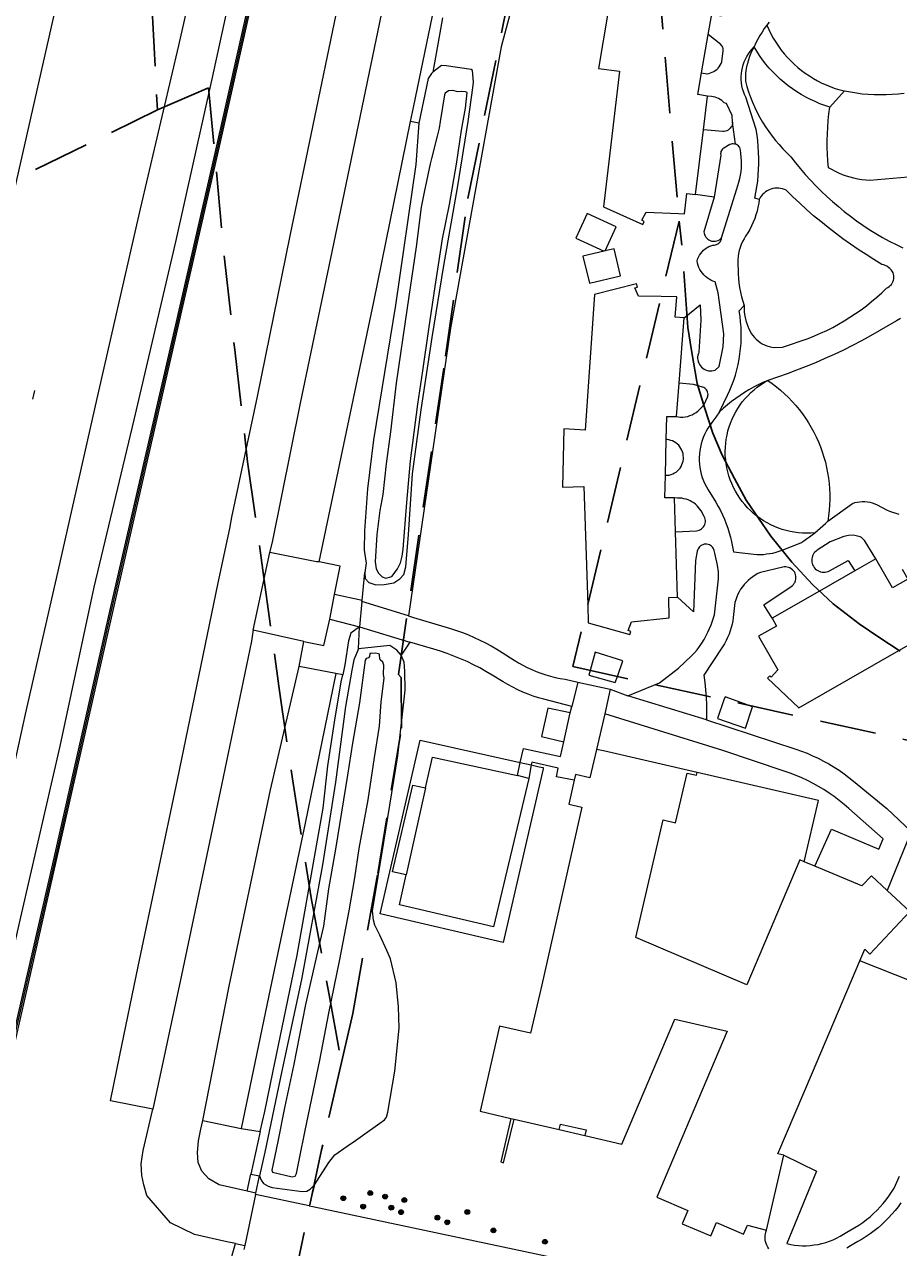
# Model space of a CAD drawing. Header units: metres. Extents: x 89872 to 94585, y 463299 to 469000.
# Tile 127 of 230: x 91255 to 91353, y 465230 to 465368. Entities that reach past the tile are written whole.
import ezdxf
from ezdxf.enums import TextEntityAlignment as Align

# ---------------------------------------------------------------- set-up
doc = ezdxf.new("R2010")
doc.units = ezdxf.units.M
doc.linetypes.add('HIDDEN', pattern=[9.525, 6.35, -3.175])
doc.layers.get('0').update_dxf_attribs({"linetype": 'CONTINUOUS'})
for name, color, linetype, lineweight in [('B-WE-GR-BEPLANTING_CULTUUR-G', 251, 'CONTINUOUS', 13), ('B-WE-GR-BOOM-S', 251, 'CONTINUOUS', 13), ('B-WE-IE-TERREINAFSCHEIDING-G', 251, 'CONTINUOUS', 13), ('B-WE-KW-KUNSTWERK_GELUIDSWERING_SCHERM-G', 251, 'CONTINUOUS', 13), ('B-WE-OG-TOPOGRAFIE_BEBOUWING-GV', 251, 'CONTINUOUS', 13), ('B-WE-OG-TOPOGRAFIE_BEBOUWING_LUIFEL-GV', 251, 'CONTINUOUS', 13), ('B-WE-OG-TOPOGRAFIE_HUISNUMMER-T25', 251, 'CONTINUOUS', 13), ('B-WE-OG-TOPOGRAFIE_STRAATNAAM-T18', 251, 'CONTINUOUS', 13), ('B-WE-OG-TOPOGRAFIE_WATER-GV', 251, 'CONTINUOUS', 13), ('B-WE-VH-VERHARDING-GV', 251, 'CONTINUOUS', 13), ('K_BALUSTRADE_0', 251, 'CONTINUOUS', 13), ('Percelen', 10, 'HIDDEN', 25)]:
    doc.layers.add(name, color=color, linetype=linetype, lineweight=lineweight)
doc.styles.get("Standard").update_dxf_attribs({"font": 'isocp.shx'})

# ---------------------------------------------------------------- blocks, each defined once
blk = doc.blocks.new('Q_BOOM')
for radius in [0.27, 0.18, 0.09]:
    blk.add_circle((0, 0), radius)

msp = doc.modelspace()

# ---------------------------------------------------------------- linework, layer by layer
at = {"layer": 'B-WE-GR-BEPLANTING_CULTUUR-G'}
for points in [[(91281.28, 465243.31), (91281.78, 465245.59), (91282.7, 465250), (91285.43, 465263.21), (91288.37, 465279.8), (91288.91, 465284.57), (91289.66, 465289.53), (91290.41, 465294.08), (91290.58, 465294.87)], [(91311.83, 465284.69), (91312.75, 465284.49), (91313.2, 465284.39), (91313.17, 465284.25), (91308.68, 465264.66), (91294.79, 465267.9), (91299.33, 465287.47), (91310.61, 465284.96)], [(91342.64, 465273.76), (91344.24, 465280.69), (91330.55, 465283.83)], [(91309.53, 465244.81), (91308.42, 465239.9), (91308.71, 465239.8), (91309.93, 465244.72)]]:
    msp.add_lwpolyline(points, dxfattribs=at)
at = {"layer": 'B-WE-IE-TERREINAFSCHEIDING-G'}
for p, q in [((91332.48, 465348.76), (91330.38, 465349.05)), ((91299.93, 465282.09), (91300.71, 465285.58)), ((91300.71, 465285.58), (91310.3, 465283.5)), ((91299.93, 465282.09), (91297.73, 465272.28))]:
    msp.add_line(p, q, dxfattribs=at)
for points in [[(91291.57, 465422.36), (91286.85, 465401.05), (91280.82, 465374.5), (91276.14, 465353.71), (91271.67, 465334.19), (91264.33, 465302.18), (91257.83, 465273.52), (91253.31, 465253.69), (91252.47, 465250), (91249.16, 465235.52), (91245.61, 465220.12), (91241.67, 465202.79), (91236.57, 465180.53)], [(91236.92, 465180.44), (91242.02, 465202.71), (91245.97, 465220.04), (91249.51, 465235.44), (91252.84, 465250), (91253.66, 465253.61), (91258.18, 465273.44), (91264.68, 465302.1), (91272.02, 465334.11), (91276.49, 465353.63), (91281.16, 465374.42), (91287.2, 465400.97), (91291.92, 465422.27)], [(91347.18, 465360.74), (91347.84, 465360.62), (91348.51, 465360.51), (91349.18, 465360.43), (91349.85, 465360.37), (91350.52, 465360.33), (91351.2, 465360.32), (91351.87, 465360.33), (91352.55, 465360.37), (91353.22, 465360.42), (91353.89, 465360.5)], [(91354.36, 465351.01), (91350.01, 465350.64), (91349.57, 465350.67), (91349.12, 465350.72), (91348.68, 465350.8), (91348.24, 465350.89), (91347.81, 465351), (91347.38, 465351.14), (91346.96, 465351.29), (91346.54, 465351.46), (91346.14, 465351.65), (91345.74, 465351.86), (91345.35, 465352.08), (91345.29, 465352.84), (91345.25, 465353.6), (91345.23, 465354.36), (91345.23, 465355.13), (91345.24, 465355.89), (91345.28, 465356.65), (91345.34, 465357.41), (91345.41, 465358.16), (91345.51, 465358.92)], [(91334.53, 465357.23), (91334.53, 465357.07), (91334.5, 465356.92), (91334.45, 465356.78), (91334.37, 465356.64), (91334.28, 465356.52), (91334.17, 465356.41), (91334.04, 465356.32), (91333.9, 465356.25), (91333.75, 465356.21), (91333.6, 465356.18), (91333.45, 465356.18), (91331.26, 465356.35)], [(91334.88, 465354.72), (91334.76, 465354.75), (91334.63, 465354.77), (91334.5, 465354.76), (91334.38, 465354.74), (91334.25, 465354.69), (91333.57, 465354.29), (91333.46, 465354.21), (91333.37, 465354.12), (91333.3, 465354.01), (91333.24, 465353.89), (91333.21, 465353.76), (91333.2, 465353.63), (91333.21, 465353.5), (91332.48, 465348.76)], [(91332.48, 465348.76), (91331.31, 465344.83), (91331.34, 465344.68), (91331.38, 465344.52), (91331.44, 465344.38), (91331.52, 465344.25), (91331.63, 465344.12), (91331.74, 465344.02), (91331.87, 465343.93), (91332.01, 465343.86), (91332.16, 465343.8), (91332.32, 465343.77), (91332.48, 465343.77), (91332.63, 465343.78), (91332.79, 465343.81), (91332.94, 465343.87), (91333.07, 465343.95), (91333.2, 465344.04), (91333.31, 465344.15)], [(91343.84, 465310.89), (91343.37, 465310.85), (91342.91, 465310.84), (91342.44, 465310.85), (91341.97, 465310.89), (91341.51, 465310.95), (91341.05, 465311.03), (91340.6, 465311.14), (91340.15, 465311.26), (91339.71, 465311.41), (91339.28, 465311.59), (91338.85, 465311.78), (91338.44, 465312), (91338.04, 465312.24), (91337.65, 465312.49), (91337.27, 465312.77), (91336.91, 465313.07), (91336.56, 465313.38), (91336.24, 465313.71), (91335.92, 465314.06), (91335.63, 465314.42), (91335.35, 465314.79), (91335.1, 465315.19), (91334.86, 465315.59), (91334.65, 465316), (91334.45, 465316.43), (91334.28, 465316.86), (91334.13, 465317.3), (91334.01, 465317.75), (91333.9, 465318.21), (91333.82, 465318.67), (91333.77, 465319.13), (91333.73, 465319.59), (91333.72, 465320.06), (91333.74, 465320.53), (91333.77, 465320.99), (91333.83, 465321.45), (91333.92, 465321.91), (91334.03, 465322.37), (91334.16, 465322.82), (91334.31, 465323.26), (91334.49, 465323.69), (91334.68, 465324.11), (91334.9, 465324.52), (91335.14, 465324.92), (91335.4, 465325.31), (91335.68, 465325.69), (91335.98, 465326.05), (91336.29, 465326.39), (91336.62, 465326.72), (91336.97, 465327.03), (91337.34, 465327.32), (91337.71, 465327.59), (91338.1, 465327.85), (91338.51, 465328.08)], [(91338.51, 465328.08), (91339, 465327.73), (91339.49, 465327.36), (91339.96, 465326.97), (91340.41, 465326.57), (91340.85, 465326.15), (91341.27, 465325.71), (91341.67, 465325.26), (91342.06, 465324.79), (91342.43, 465324.3), (91342.77, 465323.81), (91343.11, 465323.3), (91343.42, 465322.77), (91343.71, 465322.24), (91343.98, 465321.7), (91344.23, 465321.14), (91344.46, 465320.58), (91344.66, 465320.01), (91344.85, 465319.43), (91345.01, 465318.84), (91345.15, 465318.25), (91345.27, 465317.65), (91345.36, 465317.05), (91345.43, 465316.45), (91345.48, 465315.84), (91345.51, 465315.24), (91345.51, 465314.63), (91345.49, 465314.02), (91345.44, 465313.42), (91345.38, 465312.81), (91345.29, 465312.21)], [(91297.73, 465272.28), (91296.21, 465272.62), (91298.48, 465282.41), (91299.93, 465282.09)], [(91311.57, 465283.17), (91307.59, 465266.43), (91296.97, 465268.91), (91297.73, 465272.28)], [(91358.36, 465268.47), (91354.88, 465260.22), (91348.9, 465262.6)]]:
    msp.add_lwpolyline(points, dxfattribs=at)
at = {"layer": 'B-WE-KW-KUNSTWERK_GELUIDSWERING_SCHERM-G'}
msp.add_lwpolyline([(91236.75, 465180.48), (91241.86, 465202.75), (91245.8, 465220.08), (91249.34, 465235.47), (91252.66, 465250), (91253.5, 465253.64), (91258.02, 465273.47), (91264.52, 465302.13), (91271.86, 465334.15), (91276.33, 465353.67), (91281, 465374.46), (91287.04, 465401), (91291.75, 465422.31), (91291.75, 465422.31)], dxfattribs=at)
at = {"layer": 'B-WE-OG-TOPOGRAFIE_BEBOUWING-GV'}
for p, q in [((91331.05, 465362.77), (91331.81, 465367.1)), ((91331.26, 465356.35), (91331.72, 465360.16)), ((91330.38, 465349.05), (91331.26, 465356.35)), ((91328.52, 465327.78), (91329.09, 465335.15)), ((91328.23, 465323.99), (91328.52, 465327.78)), ((91326.97, 465317.39), (91327.07, 465321.4)), ((91328.13, 465311), (91328.01, 465314.81)), ((91328.35, 465303.62), (91328.13, 465311)), ((91350.71, 465307.93), (91348.34, 465306.58)), ((91315.51, 465287.28), (91316.25, 465290.56)), ((91343.82, 465273.26), (91342.64, 465273.76)), ((91309.53, 465244.81), (91309.93, 465244.72)), ((91309.93, 465244.72), (91314.99, 465243.55)), ((91338.39, 465232.19), (91340.34, 465240.64))]:
    msp.add_line(p, q, dxfattribs=at)
for points in [[(91335.81, 465380.12), (91334.82, 465380.35), (91335.34, 465382.59), (91331.07, 465383.28), (91330.82, 465384.29), (91331.1, 465384.32), (91331.06, 465384.69), (91327.04, 465384.31), (91326.2, 465384.23), (91326.12, 465383.89), (91325.55, 465381.33), (91322.86, 465369.24), (91320.53, 465369.75), (91319.41, 465363.26), (91321.78, 465362.98), (91320, 465347.68), (91324.42, 465345.68), (91324.58, 465346.02), (91324.32, 465346.14), (91324.82, 465347.06), (91328.44, 465346.91), (91329.11, 465346.88), (91329.39, 465349.17), (91330.38, 465349.05)], [(91331.81, 465367.1), (91332.21, 465369.4), (91333.3, 465369.21)], [(91331.72, 465360.16), (91330.63, 465360.35), (91331.05, 465362.77)], [(91320.08, 465342.66), (91317.67, 465342.08), (91318.4, 465339.03), (91321.91, 465339.87), (91321.18, 465342.92), (91320.18, 465342.68), (91321.43, 465345.42), (91318.15, 465346.91), (91316.87, 465344.12), (91320.08, 465342.66)], [(91329.09, 465335.15), (91328.08, 465335.23), (91328.26, 465337.52), (91326.49, 465337.54), (91323.94, 465337.57), (91323.54, 465338.54), (91323.81, 465338.6), (91323.72, 465338.96), (91318.97, 465337.78), (91317.91, 465322.47), (91315.52, 465322.63), (91315.38, 465316.04), (91317.77, 465316.12), (91318.22, 465302.76), (91318.28, 465300.72), (91322.96, 465299.41), (91323.06, 465299.76), (91322.79, 465299.84), (91323.14, 465300.83), (91327.41, 465301.29), (91327.35, 465303.59), (91328.35, 465303.62)], [(91327.07, 465321.4), (91327.13, 465324.02), (91328.23, 465323.99)], [(91328.01, 465314.81), (91326.92, 465314.84), (91326.97, 465317.39)], [(91353.68, 465306.77), (91354.32, 465305.65), (91352.58, 465304.66), (91350.71, 465307.93)], [(91348.34, 465306.58), (91344.34, 465304.29), (91339, 465301.24)], [(91339, 465301.24), (91339.5, 465300.36), (91337.49, 465299.21), (91339.67, 465295.41), (91338.9, 465294.59), (91338.74, 465294.74), (91338.48, 465294.46), (91342.02, 465291.14), (91353.31, 465297.6), (91355.64, 465298.93), (91359.59, 465297.86), (91362, 465293.65), (91367.15, 465284.64), (91367.35, 465284.29), (91368.04, 465284.44), (91372.09, 465285.31), (91372.01, 465285.68), (91371.76, 465285.62), (91371.5, 465286.8), (91375.26, 465288.95)], [(91322.18, 465296.45), (91319.04, 465297.42), (91318.48, 465295.36), (91318.34, 465294.82), (91321.32, 465293.97), (91321.57, 465294.68), (91322.18, 465296.45)], [(91336.3, 465291.43), (91333.7, 465292.38), (91333.58, 465292.03), (91332.85, 465289.94), (91336.01, 465288.85), (91336.8, 465291.25), (91336.3, 465291.43)], [(91316.25, 465290.56), (91313.71, 465291.11), (91312.98, 465287.88), (91315.51, 465287.28)], [(91319.19, 465286.44), (91318.46, 465283.24), (91316.84, 465283.62), (91316.69, 465282.95)], [(91330.55, 465283.83), (91320, 465286.26), (91319.19, 465286.44)], [(91342.64, 465273.76), (91342.15, 465273.97), (91336.16, 465259.86), (91323.62, 465265.2), (91326.73, 465278.49), (91328.12, 465278.17), (91329.41, 465283.77), (91330.48, 465283.53), (91330.55, 465283.83)], [(91316.69, 465282.95), (91316.07, 465280.25), (91317.56, 465279.91), (91313.03, 465259.86), (91312.77, 465258.75), (91311.75, 465254.43), (91308.27, 465255.22), (91306.08, 465245.61), (91309.53, 465244.81)], [(91352, 465270.52), (91350.21, 465272.19), (91349.12, 465271.03), (91343.82, 465273.26)], [(91348.9, 465262.6), (91349.45, 465263.89), (91350.04, 465263.33), (91354.53, 465268.16), (91352, 465270.52)], [(91340.34, 465240.64), (91339.67, 465240.8), (91343.56, 465250), (91348.9, 465262.6)], [(91317.9, 465242.87), (91322.07, 465241.91), (91328.02, 465256.01), (91333.95, 465254.64), (91325.99, 465235.91), (91329.52, 465234.42), (91328.88, 465232.9), (91332.08, 465231.54), (91332.73, 465233.06), (91335.78, 465231.75), (91336.25, 465232.74), (91338.39, 465232.19)]]:
    msp.add_lwpolyline(points, dxfattribs=at)
at = {"layer": 'B-WE-OG-TOPOGRAFIE_BEBOUWING_LUIFEL-GV'}
msp.add_line((91314.99, 465243.55), (91317.9, 465242.87), dxfattribs=at)
msp.add_lwpolyline([(91314.99, 465243.55), (91315.13, 465244.15), (91317.19, 465243.69), (91318.05, 465243.5), (91317.9, 465242.87)], dxfattribs=at)
at = {"layer": 'B-WE-OG-TOPOGRAFIE_STRAATNAAM-T18'}
msp.add_line((91255.63, 465325.97), (91255.85, 465326.94), dxfattribs=at)
at = {"layer": 'B-WE-OG-TOPOGRAFIE_WATER-GV'}
for p, q in [((91300.22, 465362.13), (91299.16, 465357.09)), ((91297.52, 465296.28), (91297.18, 465297.07))]:
    msp.add_line(p, q, dxfattribs=at)
for points in [[(91293.08, 465306.4), (91293.13, 465305.74), (91293.52, 465305.28), (91294.3, 465305), (91295.25, 465305.06), (91296.35, 465305.25), (91297.02, 465305.67), (91297.46, 465306.19), (91297.71, 465307.04), (91298.01, 465310.67), (91298.46, 465317.53), (91299.43, 465324.74), (91300.68, 465332.9), (91301.98, 465341.03), (91303.51, 465349.8), (91304.73, 465357.3), (91305.26, 465361.09), (91305.32, 465361.73), (91305.2, 465363.06), (91305.06, 465363.16), (91302.26, 465363.57), (91301.71, 465363.6), (91300.73, 465362.84)], [(91300.73, 465362.84), (91300.58, 465362.72), (91300.22, 465362.13)], [(91302.51, 465360.76), (91302.15, 465360.5), (91302.05, 465360.31), (91301.58, 465357.3), (91301.47, 465356.54), (91301.24, 465355.64), (91300.6, 465353.13), (91300.45, 465352.52), (91299.78, 465349.32), (91299.42, 465347.61), (91298.87, 465343.13), (91297.83, 465336.25), (91296.59, 465327.76), (91295.98, 465322.26), (91295.47, 465318.68), (91295.1, 465315.21), (91294.78, 465313.41), (91294.41, 465310.68), (91294.24, 465307.6), (91294.37, 465306.81), (91294.6, 465306.31), (91295.04, 465305.92), (91295.44, 465305.77), (91296.02, 465305.9), (91296.16, 465306), (91296.74, 465306.82), (91297.11, 465307.48), (91297.29, 465308.26), (91297.38, 465309.04), (91297.82, 465314.29), (91298.23, 465318.99), (91299.07, 465325.39), (91299.63, 465329.16), (91300.28, 465333.86)], [(91300.28, 465333.86), (91301.01, 465338.67), (91301.85, 465344.06), (91302.63, 465347.94), (91303.4, 465352.47), (91303.96, 465356.31), (91304.43, 465358.78), (91304.6, 465360.58), (91304.41, 465360.65), (91303.94, 465360.69), (91303.58, 465360.64), (91302.99, 465360.77), (91302.51, 465360.76)], [(91299.16, 465357.09), (91298.83, 465352.45), (91296.52, 465336.55), (91294.07, 465321.36), (91293.36, 465315.85), (91293.02, 465311.12), (91292.99, 465308.92), (91293.23, 465307.47), (91293.08, 465306.4)], [(91292.35, 465297.77), (91291.84, 465296.54), (91291.62, 465295.39), (91290.9, 465291.28), (91289.78, 465282.76), (91288.3, 465273.4), (91285.92, 465260.46), (91283.69, 465250), (91281.78, 465241), (91281.21, 465238.33)], [(91297.18, 465297.07), (91296.69, 465297.65), (91295.89, 465298.18), (91292.35, 465297.77)], [(91294.93, 465291.81), (91295.24, 465294.49), (91295.17, 465294.89), (91295.21, 465295.96), (91295.12, 465296.3), (91294.82, 465296.56), (91294.75, 465296.64), (91294.73, 465297.13), (91294.66, 465297.23), (91294.24, 465297.31), (91293.79, 465297.27), (91293.64, 465297.27), (91293.59, 465296.94), (91293.47, 465296.78), (91293.23, 465296.71), (91293.11, 465296.52), (91292.46, 465291.68), (91291.69, 465287.13), (91291.11, 465283.53), (91289.76, 465275.18), (91288.99, 465270.7), (91288.4, 465266.48), (91287.74, 465263.61), (91286.4, 465257.67), (91285.03, 465250.75), (91284.02, 465245.99), (91283.27, 465242.2), (91282.6, 465238.97), (91282.66, 465238.74), (91284.86, 465238.2), (91285.2, 465238.27), (91285.37, 465238.57), (91285.71, 465240.28), (91286.35, 465243.45), (91288.01, 465251.39), (91289.02, 465256.67), (91290.26, 465262.74), (91291.31, 465268.21)], [(91287.41, 465237.32), (91289, 465239.84), (91289.7, 465240.71), (91291.09, 465241.66), (91292.04, 465242.31), (91295.29, 465244.63), (91295.53, 465244.94), (91295.68, 465245.51), (91296.47, 465250.15), (91296.95, 465254.97), (91296.88, 465257.4), (91296.59, 465260.11), (91295.97, 465262.81), (91295.55, 465263.75), (91294.77, 465265.47), (91294.2, 465266.59), (91294.07, 465267.17), (91293.94, 465268.21), (91295.23, 465275.99), (91296.8, 465285.73), (91297.61, 465293.14), (91297.57, 465295.28), (91297.52, 465296.28)], [(91291.31, 465268.21), (91291.94, 465271.93), (91292.42, 465275.26), (91293.44, 465280.75), (91294.18, 465285.54), (91294.72, 465289.05), (91294.93, 465291.81)], [(91281.21, 465238.33), (91281.38, 465237.85), (91281.66, 465237.47), (91282.16, 465237.17), (91282.61, 465237.02), (91286.02, 465236.56), (91286.55, 465236.6), (91286.9, 465236.81), (91287.41, 465237.32)]]:
    msp.add_lwpolyline(points, dxfattribs=at)
at = {"layer": 'B-WE-VH-VERHARDING-GV'}
for p, q in [((91347.18, 465360.74), (91345.51, 465358.92)), ((91299.16, 465357.09), (91298.23, 465357.28)), ((91334.88, 465354.72), (91334.53, 465357.23)), ((91280.49, 465299.9), (91282.35, 465308.66)), ((91292.77, 465303.26), (91293.08, 465306.4)), ((91289.12, 465301.12), (91289.65, 465303.92)), ((91292.77, 465303.26), (91289.65, 465303.92)), ((91292.75, 465303.11), (91292.47, 465300.27)), ((91292.75, 465303.11), (91292.77, 465303.26)), ((91297.99, 465301.52), (91292.75, 465303.11)), ((91289.12, 465301.12), (91292.47, 465300.27)), ((91292.35, 465297.77), (91292.47, 465300.27)), ((91292.47, 465300.27), (91298.16, 465298.54)), ((91286.2, 465298.62), (91280.49, 465299.9)), ((91285.67, 465295.81), (91286.2, 465298.62)), ((91298.16, 465298.54), (91297.18, 465297.07)), ((91289.79, 465295.01), (91285.67, 465295.81)), ((91290.58, 465294.87), (91289.79, 465295.01)), ((91317.1, 465294.03), (91316.41, 465291.27)), ((91317.1, 465294.03), (91320.75, 465293.23)), ((91320.75, 465293.23), (91320.14, 465290.46)), ((91320.75, 465293.23), (91322.72, 465292.5)), ((91331.59, 465289.78), (91322.72, 465292.5)), ((91316.25, 465290.56), (91316.41, 465291.27)), ((91320.14, 465290.46), (91319.19, 465286.44)), ((91310.3, 465283.5), (91310.61, 465284.96)), ((91311.83, 465284.69), (91311.57, 465283.17)), ((91311.57, 465283.17), (91310.3, 465283.5)), ((91354.69, 465277.16), (91352, 465270.52)), ((91272.38, 465260.96), (91269.18, 465245.83)), ((91282.23, 465258.66), (91279.11, 465243.67)), ((91274.81, 465244.57), (91279.11, 465243.67)), ((91279.11, 465243.67), (91281.28, 465243.31)), ((91281.28, 465243.31), (91280.22, 465238.5)), ((91279.8, 465236.59), (91280.22, 465238.5)), ((91280.22, 465238.5), (91281.21, 465238.33)), ((91280.79, 465236.37), (91281.21, 465238.33)), ((91287.41, 465237.32), (91286.78, 465234.94)), ((91280.75, 465236.22), (91279.53, 465230.46)), ((91280.75, 465236.22), (91280.79, 465236.37)), ((91286.78, 465234.94), (91280.75, 465236.22)), ((91278.47, 465230.67), (91279.53, 465230.46)), ((91279.53, 465230.46), (91279.43, 465230.02))]:
    msp.add_line(p, q, dxfattribs=at)
for points in [[(91271.49, 465428.86), (91266.15, 465405.23), (91259.52, 465375.98), (91252.84, 465346.52), (91247.03, 465321.45), (91240.77, 465294.02), (91234.51, 465266.58), (91230.77, 465250), (91228.76, 465241.14), (91222.92, 465215.35), (91216.84, 465189.09), (91214.75, 465179.84)], [(91228.76, 465177.48), (91229.14, 465179.38), (91232.1, 465192.78), (91235.52, 465206.13), (91237.83, 465216.4), (91242.31, 465235.94), (91245.61, 465250), (91246.47, 465253.66), (91250.81, 465272.35), (91254.8, 465290.43), (91258.48, 465306.55), (91262.89, 465326.02), (91267.78, 465347.44), (91272.08, 465365.88), (91276.19, 465383.98), (91280.41, 465402.46), (91285.37, 465424.38)], [(91289.25, 465423.17), (91285.02, 465404.09), (91280.51, 465383.7), (91275.87, 465362.27), (91271.72, 465343.73), (91267.01, 465323.62), (91262.52, 465304.73), (91258.69, 465286.79), (91254.37, 465268.01), (91250.2, 465250), (91250.1, 465249.56), (91245.89, 465230.77), (91241.75, 465211.82), (91237.8, 465193.69), (91235.01, 465184.22), (91232.59, 465176.83)], [(91269.18, 465245.83), (91264.4, 465246.77), (91265.44, 465251.94), (91267.51, 465261.96), (91271.96, 465283.01), (91276.54, 465305.25), (91277.84, 465311.35), (91278.09, 465312.63), (91280.95, 465326.25), (91284.67, 465344.39), (91289.83, 465369.37), (91293.99, 465389.02), (91297.27, 465404.98), (91299.04, 465413.3), (91300.33, 465419.46)], [(91282.35, 465308.66), (91282.65, 465309.81), (91285.82, 465325.5), (91289.56, 465343.48), (91295.37, 465371.41), (91298.82, 465387.88), (91300.5, 465396.09), (91300.75, 465397.24)], [(91316.27, 465394.95), (91308.46, 465365.71), (91302.74, 465333.98), (91297.99, 465301.52)], [(91298.23, 465357.28), (91298.56, 465358.87), (91300.71, 465369.23)], [(91301.82, 465369), (91301.59, 465367.72), (91300.73, 465362.84)], [(91338.41, 465368.16), (91338.13, 465367.78), (91337.87, 465367.38), (91337.62, 465366.98), (91337.39, 465366.57), (91337.17, 465366.15), (91336.98, 465365.72)], [(91338.66, 465368.51), (91338.41, 465368.16)], [(91338.41, 465368.16), (91338.63, 465367.66), (91338.87, 465367.18), (91339.13, 465366.7), (91339.41, 465366.24), (91339.71, 465365.79), (91340.03, 465365.35), (91340.37, 465364.93), (91340.73, 465364.52), (91341.1, 465364.13), (91341.49, 465363.75), (91341.9, 465363.39), (91342.32, 465363.05), (91342.75, 465362.73), (91343.21, 465362.43), (91343.67, 465362.14), (91344.14, 465361.88), (91344.63, 465361.63), (91345.12, 465361.41), (91345.62, 465361.21), (91346.13, 465361.03), (91346.65, 465360.88), (91347.18, 465360.74)], [(91331.05, 465362.77), (91331.65, 465362.68), (91331.86, 465362.72), (91332.05, 465362.77), (91332.25, 465362.84), (91332.43, 465362.93), (91332.6, 465363.04), (91332.76, 465363.17), (91332.91, 465363.32), (91333.04, 465363.47), (91333.16, 465363.64), (91333.25, 465363.83), (91333.33, 465364.02), (91333.49, 465365.27), (91333.5, 465365.4), (91333.48, 465365.53), (91333.45, 465365.66), (91333.39, 465365.78), (91333.31, 465365.88), (91333.21, 465365.97), (91331.81, 465367.1)], [(91337.56, 465348.5), (91337.07, 465348.65), (91337.19, 465349.29), (91337.3, 465349.93), (91337.38, 465350.57), (91337.44, 465351.22), (91337.49, 465351.87), (91337.51, 465352.52), (91337.51, 465353.16), (91337.49, 465353.81), (91337.45, 465354.46), (91337.39, 465355.11), (91337.31, 465355.75), (91337.21, 465356.39), (91336.03, 465360.03), (91335.89, 465360.34), (91335.77, 465360.66), (91335.67, 465360.99), (91335.6, 465361.32), (91335.55, 465361.66), (91335.52, 465362), (91335.52, 465362.34), (91335.54, 465362.69), (91335.58, 465363.02), (91335.65, 465363.36), (91335.74, 465363.69), (91335.86, 465364.01), (91335.99, 465364.33), (91336.15, 465364.63), (91336.33, 465364.92), (91336.52, 465365.2), (91336.74, 465365.47), (91336.98, 465365.72)], [(91336.98, 465365.72), (91336.78, 465365.36), (91336.61, 465364.99), (91336.46, 465364.62), (91336.33, 465364.23), (91336.22, 465363.84), (91336.13, 465363.45), (91336.06, 465363.05), (91336.01, 465362.65), (91335.99, 465362.24), (91335.99, 465361.84), (91336.16, 465361.23), (91336.35, 465360.63), (91336.56, 465360.04), (91336.8, 465359.46), (91337.05, 465358.88), (91337.33, 465358.32), (91337.63, 465357.76), (91337.94, 465357.22), (91338.27, 465356.68), (91338.63, 465356.16), (91339, 465355.65), (91339.38, 465355.16), (91339.79, 465354.68), (91340.21, 465354.21), (91340.65, 465353.76), (91341.1, 465353.32), (91341.64, 465352.64), (91342.18, 465351.97), (91342.75, 465351.31), (91343.33, 465350.67), (91343.93, 465350.04), (91344.55, 465349.43), (91345.18, 465348.83), (91345.82, 465348.25), (91346.48, 465347.69), (91347.15, 465347.14), (91347.84, 465346.61), (91348.54, 465346.1), (91349.25, 465345.6), (91349.97, 465345.12), (91350.71, 465344.66), (91351.46, 465344.22), (91352.21, 465343.8), (91352.98, 465343.4), (91353.76, 465343.02)], [(91345.51, 465358.92), (91344.95, 465359.1), (91344.4, 465359.3), (91343.86, 465359.53), (91343.32, 465359.78), (91342.8, 465360.04), (91342.29, 465360.33), (91341.79, 465360.64), (91341.3, 465360.97), (91340.82, 465361.32), (91340.36, 465361.68), (91339.92, 465362.07), (91339.49, 465362.47), (91339.08, 465362.89), (91338.68, 465363.32), (91338.3, 465363.77), (91337.94, 465364.24), (91337.6, 465364.72), (91337.28, 465365.21), (91336.98, 465365.72)], [(91334.53, 465357.23), (91334.5, 465357.98), (91333.86, 465359.31), (91333.61, 465359.4), (91333.48, 465359.51), (91333.32, 465359.65), (91333.15, 465359.77), (91332.96, 465359.88), (91332.77, 465359.96), (91332.57, 465360.03), (91332.37, 465360.08), (91332.16, 465360.11), (91331.72, 465360.16)], [(91287.91, 465307.62), (91294.08, 465336.96), (91298.23, 465357.28)], [(91333.31, 465344.15), (91335.02, 465349.69), (91335.15, 465350.08), (91335.27, 465350.46), (91335.36, 465350.86), (91335.44, 465351.25), (91335.5, 465351.65), (91335.54, 465352.06), (91335.55, 465352.46), (91335.55, 465352.87), (91335.53, 465353.27), (91335.49, 465353.67), (91335.43, 465354.07), (91335.38, 465354.34), (91335.3, 465354.44), (91335.21, 465354.53), (91335.11, 465354.61), (91335, 465354.68), (91334.88, 465354.72)], [(91337.56, 465348.5), (91337.5, 465348.06), (91337.41, 465347.62), (91337.31, 465347.18), (91337.19, 465346.75), (91337.04, 465346.33), (91336.87, 465345.92), (91336.69, 465345.51), (91336.49, 465345.11), (91336.26, 465344.73), (91336.02, 465344.35), (91335.84, 465344.05), (91335.67, 465343.74), (91335.53, 465343.42), (91335.4, 465343.09), (91335.3, 465342.75), (91335.22, 465342.4), (91335.17, 465342.05), (91335.14, 465341.7), (91335.13, 465341.35), (91335.14, 465341), (91335.18, 465340.65), (91335.18, 465340.12), (91335.21, 465339.59), (91335.26, 465339.07), (91335.34, 465338.55), (91335.44, 465338.03), (91335.56, 465337.52), (91335.71, 465337.02), (91335.87, 465336.52)], [(91335.87, 465336.52), (91335.86, 465336.18), (91335.87, 465335.84), (91335.91, 465335.5), (91335.96, 465335.17), (91336.04, 465334.84), (91336.14, 465334.51), (91336.26, 465334.2), (91336.4, 465333.89), (91336.52, 465333.63), (91336.66, 465333.38), (91336.82, 465333.15), (91337.01, 465332.92), (91337.2, 465332.72), (91337.42, 465332.53), (91337.65, 465332.36), (91337.89, 465332.21), (91338.14, 465332.08), (91338.41, 465331.97), (91338.68, 465331.89), (91338.96, 465331.82), (91339.24, 465331.78), (91340.19, 465331.84), (91343.09, 465332.81), (91343.79, 465333.1), (91344.48, 465333.4), (91345.17, 465333.72), (91345.84, 465334.06), (91346.5, 465334.42), (91347.15, 465334.8), (91347.79, 465335.2), (91348.42, 465335.61), (91349.04, 465336.05), (91349.64, 465336.5), (91350.23, 465336.97), (91350.81, 465337.46), (91351.37, 465337.96), (91351.92, 465338.48), (91352.07, 465338.56), (91352.21, 465338.66), (91352.34, 465338.77), (91352.46, 465338.91), (91352.55, 465339.05), (91352.63, 465339.21), (91352.69, 465339.37), (91352.72, 465339.54), (91352.74, 465339.71), (91352.73, 465339.89), (91352.7, 465340.06), (91352.65, 465340.22), (91352.54, 465340.4), (91352.42, 465340.56), (91352.28, 465340.7), (91352.12, 465340.83), (91351.95, 465340.95), (91351.77, 465341.04), (91351.59, 465341.12), (91351.39, 465341.17), (91350.49, 465341.71), (91349.6, 465342.27), (91348.72, 465342.85), (91347.85, 465343.44), (91346.99, 465344.05), (91346.15, 465344.68), (91345.32, 465345.33), (91344.5, 465345.99), (91343.69, 465346.66), (91342.9, 465347.36), (91342.12, 465348.07), (91341.36, 465348.79), (91340.61, 465349.53), (91340.41, 465349.62), (91340.19, 465349.69), (91339.97, 465349.74), (91339.75, 465349.77), (91339.53, 465349.77), (91339.3, 465349.76), (91339.08, 465349.72), (91338.87, 465349.65), (91338.66, 465349.57), (91338.46, 465349.47), (91338.27, 465349.35), (91338.1, 465349.21), (91337.94, 465349.05), (91337.79, 465348.88), (91337.66, 465348.7), (91337.56, 465348.5)], [(91329.09, 465335.15), (91330.88, 465336.62), (91330.95, 465334.89), (91330.76, 465331.28), (91330.69, 465331.11), (91330.64, 465330.93), (91330.61, 465330.75), (91330.61, 465330.56), (91330.63, 465330.38), (91330.67, 465330.2), (91330.73, 465330.03), (91330.82, 465329.86), (91330.92, 465329.71), (91331.04, 465329.58), (91331.18, 465329.45), (91331.34, 465329.35), (91331.5, 465329.27), (91331.67, 465329.21), (91331.85, 465329.17), (91332.04, 465329.15), (91332.22, 465329.16), (91332.4, 465329.18), (91332.58, 465329.24), (91333.05, 465329.64), (91333.49, 465331.87), (91333.58, 465333.33), (91332.94, 465337.95), (91332.57, 465339.19), (91332.34, 465339.27), (91332.11, 465339.38), (91331.89, 465339.5), (91331.68, 465339.64), (91331.49, 465339.8), (91331.31, 465339.98), (91331.14, 465340.17), (91330.99, 465340.37), (91330.86, 465340.59), (91330.75, 465340.81), (91330.66, 465341.05), (91330.59, 465341.29), (91330.54, 465341.54), (91330.61, 465341.77), (91330.71, 465341.99), (91330.82, 465342.2), (91330.96, 465342.4), (91331.11, 465342.59), (91331.28, 465342.76), (91331.47, 465342.92), (91331.67, 465343.06), (91331.88, 465343.17), (91332.1, 465343.27), (91332.33, 465343.35), (91332.47, 465343.35), (91332.61, 465343.37), (91332.74, 465343.41), (91332.87, 465343.47), (91332.98, 465343.55), (91333.09, 465343.65), (91333.17, 465343.76), (91333.24, 465343.88), (91333.29, 465344.01), (91333.31, 465344.15)], [(91333.09, 465324.53), (91333.99, 465326.41), (91334.24, 465326.97), (91334.47, 465327.53), (91334.68, 465328.1), (91334.87, 465328.68), (91335.03, 465329.27), (91335.17, 465329.86), (91335.29, 465330.46), (91335.38, 465331.06), (91335.45, 465331.66), (91335.5, 465332.27), (91335.53, 465332.88), (91335.53, 465333.49), (91335.51, 465334.09), (91335.46, 465334.7), (91335.39, 465335.3), (91335.3, 465335.91), (91335.87, 465336.52)], [(91353.48, 465335.06), (91353.02, 465334.79), (91350.1, 465333.09), (91349.09, 465332.54), (91348.07, 465332.01), (91347.04, 465331.5), (91346, 465331), (91344.95, 465330.53), (91343.9, 465330.07), (91342.83, 465329.63), (91341.76, 465329.22), (91340.69, 465328.82), (91339.6, 465328.44), (91338.51, 465328.08)], [(91328.23, 465323.99), (91328.68, 465323.91), (91328.95, 465323.93), (91329.22, 465323.96), (91329.49, 465324.02), (91329.74, 465324.1), (91329.99, 465324.21), (91330.23, 465324.33), (91330.46, 465324.47), (91330.68, 465324.64), (91330.87, 465324.82), (91331.06, 465325.01), (91331.23, 465325.22), (91331.37, 465325.45), (91331.69, 465326.11), (91331.74, 465326.24), (91331.77, 465326.37), (91331.78, 465326.5), (91331.76, 465326.64), (91331.73, 465326.77), (91331.68, 465326.89), (91331.6, 465327.01), (91331.51, 465327.11), (91331.41, 465327.19), (91331.29, 465327.26), (91331.17, 465327.31), (91330.15, 465327.63), (91328.52, 465327.78)], [(91338.51, 465328.08), (91337.96, 465327.84), (91337.43, 465327.59), (91336.9, 465327.32), (91336.39, 465327.03), (91335.88, 465326.72), (91335.39, 465326.39), (91334.9, 465326.05), (91334.43, 465325.69), (91333.97, 465325.32), (91333.52, 465324.93), (91333.09, 465324.53)], [(91333.09, 465324.53), (91332.67, 465323.91), (91332.21, 465323.32), (91331.98, 465322.99), (91331.77, 465322.67), (91331.57, 465322.34), (91331.4, 465321.99), (91331.25, 465321.64), (91331.12, 465321.28), (91331.01, 465320.91), (91330.92, 465320.54), (91330.86, 465320.16), (91330.81, 465319.78), (91330.79, 465319.39), (91330.79, 465319.01), (91330.82, 465318.62), (91330.86, 465318.24), (91330.93, 465317.86), (91331.02, 465317.49), (91331.13, 465317.12), (91331.26, 465316.76), (91331.42, 465316.41), (91331.59, 465316.07), (91331.78, 465315.73), (91332.66, 465314.32), (91332.94, 465313.86), (91333.19, 465313.38), (91333.43, 465312.9), (91333.65, 465312.41), (91333.84, 465311.91), (91334.02, 465311.41), (91334.18, 465310.89), (91334.32, 465310.37), (91334.43, 465309.85), (91334.66, 465308.72), (91336.95, 465308.48), (91337.31, 465308.45), (91337.67, 465308.44), (91338.03, 465308.45), (91338.39, 465308.49), (91338.75, 465308.54), (91339.1, 465308.6), (91339.45, 465308.69), (91339.8, 465308.8), (91340.14, 465308.92), (91342.23, 465309.76), (91342.57, 465309.97), (91342.89, 465310.19), (91343.21, 465310.41), (91343.53, 465310.65), (91343.84, 465310.89)], [(91326.97, 465317.39), (91327.41, 465317.39), (91327.61, 465317.45), (91327.81, 465317.53), (91328, 465317.63), (91328.18, 465317.74), (91328.34, 465317.88), (91328.49, 465318.03), (91328.63, 465318.19), (91328.74, 465318.37), (91328.84, 465318.57), (91328.91, 465318.76), (91328.97, 465318.97), (91329, 465319.18), (91329.01, 465319.39), (91328.99, 465319.61), (91328.96, 465319.82), (91328.9, 465320.02), (91328.82, 465320.22), (91328.72, 465320.41), (91328.6, 465320.59), (91328.47, 465320.75), (91328.32, 465320.9), (91328.15, 465321.03), (91327.97, 465321.14), (91327.78, 465321.24), (91327.58, 465321.31), (91327.37, 465321.36), (91327.16, 465321.39), (91327.07, 465321.4)], [(91328.13, 465311), (91330.47, 465311.12), (91330.63, 465311.14), (91330.78, 465311.18), (91330.92, 465311.24), (91331.05, 465311.33), (91331.17, 465311.43), (91331.27, 465311.54), (91331.35, 465311.67), (91331.42, 465311.81), (91331.46, 465311.96), (91331.48, 465312.12), (91331.48, 465312.27), (91331.46, 465312.42), (91331.41, 465312.57), (91331.35, 465312.71), (91330.99, 465313.35), (91330.86, 465313.55), (91330.71, 465313.75), (91330.55, 465313.93), (91330.37, 465314.1), (91330.18, 465314.25), (91329.97, 465314.39), (91329.76, 465314.5), (91329.53, 465314.6), (91329.3, 465314.68), (91329.06, 465314.73), (91328.82, 465314.77), (91328.58, 465314.79), (91328.33, 465314.78), (91328.01, 465314.81)], [(91345.29, 465312.21), (91348.06, 465314.2), (91348.33, 465314.29), (91348.61, 465314.35), (91348.89, 465314.39), (91349.18, 465314.41), (91349.46, 465314.41), (91349.75, 465314.38), (91350.03, 465314.33), (91350.31, 465314.25), (91350.58, 465314.15), (91350.84, 465314.03), (91351.92, 465313.49), (91352.26, 465313.33), (91352.6, 465313.19), (91352.95, 465313.08), (91353.31, 465312.99)], [(91343.84, 465310.89), (91344.14, 465311.14), (91344.44, 465311.4), (91344.73, 465311.66), (91345.01, 465311.93), (91345.29, 465312.21)], [(91350.71, 465307.93), (91349.52, 465309.89), (91349.43, 465310.03), (91349.32, 465310.14), (91349.21, 465310.25), (91349.07, 465310.34), (91348.93, 465310.42), (91348.79, 465310.47), (91348.63, 465310.51), (91348.47, 465310.52), (91348.16, 465310.6), (91347.62, 465310.59), (91347.08, 465310.45), (91345.56, 465309.85), (91344.1, 465308.93), (91343.96, 465308.82), (91343.84, 465308.7), (91343.73, 465308.57), (91343.63, 465308.42), (91343.56, 465308.27), (91343.51, 465308.1), (91343.48, 465307.93), (91343.47, 465307.76), (91343.49, 465307.58), (91343.53, 465307.42), (91343.58, 465307.25), (91343.66, 465307.1), (91343.76, 465306.95), (91343.88, 465306.83), (91344, 465306.71), (91344.15, 465306.61), (91344.3, 465306.54), (91344.47, 465306.48), (91344.64, 465306.45), (91344.81, 465306.43), (91344.98, 465306.44), (91345.15, 465306.47), (91345.32, 465306.53), (91345.48, 465306.6), (91347.6, 465307.77), (91348.34, 465306.58)], [(91287.91, 465307.62), (91287.62, 465307.6), (91282.35, 465308.66)], [(91322.72, 465292.5), (91326.29, 465293.96), (91328.44, 465295.62), (91329.93, 465296.99), (91330.24, 465297.33), (91330.54, 465297.68), (91330.82, 465298.05), (91331.08, 465298.43), (91331.33, 465298.83), (91331.55, 465299.23), (91331.76, 465299.65), (91331.95, 465300.07), (91332.12, 465300.5), (91332.52, 465301.61), (91332.95, 465305.7), (91332.96, 465306.47), (91332.85, 465307.22), (91332.53, 465308.57), (91332.52, 465308.72), (91332.49, 465308.87), (91332.44, 465309.01), (91332.37, 465309.14), (91332.28, 465309.25), (91332.18, 465309.36), (91332.06, 465309.45), (91331.93, 465309.51), (91331.79, 465309.56), (91331.64, 465309.59), (91331.49, 465309.59), (91331.34, 465309.58), (91331.2, 465309.54), (91331.07, 465309.48), (91330.94, 465309.4), (91330.83, 465309.3), (91330.73, 465309.19), (91330.65, 465309.07), (91330.6, 465308.93), (91330.56, 465308.79), (91330.36, 465307.75), (91330.13, 465301.97), (91328.35, 465303.62)], [(91289.65, 465303.92), (91290.31, 465307.13), (91287.91, 465307.62)], [(91339, 465301.24), (91338.07, 465302.76), (91341.16, 465304.81), (91341.29, 465304.92), (91341.41, 465305.04), (91341.51, 465305.18), (91341.59, 465305.32), (91341.65, 465305.48), (91341.68, 465305.65), (91341.7, 465305.82), (91341.69, 465305.99), (91341.65, 465306.15), (91341.6, 465306.31), (91341.52, 465306.46), (91341.42, 465306.6), (91341.3, 465306.72), (91341.17, 465306.83), (91341.02, 465306.92), (91340.87, 465306.98), (91340.7, 465307.02), (91340.54, 465307.04), (91340.37, 465307.04), (91340.2, 465307.01), (91337.68, 465306.41), (91337.38, 465306.27), (91337.1, 465306.11), (91336.82, 465305.93), (91336.56, 465305.73), (91336.31, 465305.51), (91336.07, 465305.28), (91335.86, 465305.04), (91335.65, 465304.78), (91335.46, 465304.51), (91335.29, 465304.23), (91335.14, 465303.94), (91335.01, 465303.64), (91334.9, 465303.33), (91334.81, 465303.01), (91334.63, 465301.34), (91334.57, 465300.95), (91334.49, 465300.56), (91334.4, 465300.18), (91334.28, 465299.8), (91334.15, 465299.43), (91333.99, 465299.06), (91333.82, 465298.71), (91333.62, 465298.36), (91333.41, 465298.03), (91331.31, 465294.82), (91331.42, 465293.98), (91331.5, 465293.15), (91331.56, 465292.31), (91331.59, 465291.47), (91331.6, 465290.63), (91331.59, 465289.78)], [(91297.99, 465301.52), (91298.55, 465301.34), (91302.72, 465300.08), (91303.4, 465299.86), (91304.08, 465299.62), (91304.75, 465299.36), (91305.4, 465299.08), (91306.05, 465298.78), (91306.69, 465298.46), (91307.32, 465298.12), (91307.95, 465297.76), (91308.55, 465297.38), (91309.92, 465296.51), (91310.4, 465296.22), (91310.89, 465295.94), (91311.39, 465295.69), (91311.89, 465295.45), (91312.41, 465295.23), (91312.94, 465295.03), (91313.47, 465294.86), (91314.01, 465294.7), (91314.55, 465294.56), (91315.1, 465294.45), (91315.65, 465294.35), (91317.1, 465294.03)], [(91286.2, 465298.62), (91288.46, 465298.16), (91289.12, 465301.12)], [(91292.47, 465300.27), (91291.5, 465299.55), (91291.25, 465298.69), (91290.81, 465295.99), (91290.58, 465294.87)], [(91280.49, 465299.9), (91280.45, 465299.71), (91280.28, 465298.67), (91276.9, 465282.41), (91272.38, 465260.96)], [(91316.41, 465291.27), (91313.27, 465292.09), (91312.67, 465292.26), (91312.07, 465292.46), (91311.48, 465292.67), (91310.89, 465292.91), (91310.32, 465293.17), (91309.76, 465293.45), (91309.2, 465293.75), (91308.66, 465294.07), (91307.42, 465294.83), (91306.73, 465295.24), (91306.03, 465295.63), (91305.32, 465296), (91304.6, 465296.34), (91303.86, 465296.67), (91303.12, 465296.97), (91302.37, 465297.25), (91301.61, 465297.51), (91300.85, 465297.75), (91298.16, 465298.54)], [(91274.81, 465244.57), (91277.79, 465259.74), (91282.44, 465281.86), (91285.67, 465295.81)], [(91289.79, 465295.01), (91286.33, 465278.1), (91282.23, 465258.66)], [(91343.82, 465273.26), (91345.69, 465277.44), (91351.04, 465275.17), (91351.52, 465276.35), (91347.66, 465279.78), (91347.13, 465280.24), (91346.58, 465280.68), (91346.01, 465281.11), (91345.43, 465281.51), (91344.84, 465281.9), (91344.24, 465282.26), (91343.62, 465282.6), (91342.99, 465282.93), (91342.35, 465283.23), (91341.71, 465283.51), (91341.05, 465283.76), (91340.38, 465284), (91333.46, 465286.31), (91320.14, 465290.46)], [(91331.59, 465289.78), (91341.68, 465286.48), (91342.33, 465286.25), (91342.96, 465286), (91343.58, 465285.73), (91344.2, 465285.44), (91344.81, 465285.13), (91345.4, 465284.8), (91345.99, 465284.45), (91346.56, 465284.08), (91347.12, 465283.69), (91347.66, 465283.28), (91348.2, 465282.86), (91351.93, 465279.78), (91354.69, 465277.16)], [(91310.61, 465284.96), (91310.95, 465286.53), (91315.13, 465285.62), (91315.51, 465287.28)], [(91316.69, 465282.95), (91314.68, 465283.36), (91314.89, 465284.33), (91311.89, 465285), (91311.83, 465284.69)], [(91278.47, 465230.67), (91277.52, 465230.88), (91273.87, 465231.7), (91271.14, 465233.03), (91268.49, 465236.1), (91268.15, 465237.32), (91267.93, 465238.37), (91267.85, 465239.68), (91268.07, 465241.19), (91269.18, 465245.83)], [(91279.8, 465236.59), (91276.63, 465237.31), (91275.47, 465237.97), (91274.7, 465238.85), (91274.29, 465239.82), (91274.2, 465240.95), (91274.31, 465242.27), (91274.56, 465243.59), (91274.81, 465244.57)], [(91340.34, 465240.64), (91344.03, 465238.86), (91340.67, 465230.67), (91341.1, 465230.58), (91341.54, 465230.51), (91341.98, 465230.46), (91342.42, 465230.44), (91342.86, 465230.44), (91343.31, 465230.47), (91343.75, 465230.52), (91344.19, 465230.59), (91344.62, 465230.69), (91345.05, 465230.8), (91345.47, 465230.95), (91345.88, 465231.11), (91346.28, 465231.3), (91346.68, 465231.5), (91347.06, 465231.73), (91347.42, 465231.98), (91347.89, 465232.22), (91348.35, 465232.48), (91348.8, 465232.76), (91349.23, 465233.06), (91349.65, 465233.38), (91350.06, 465233.71), (91350.46, 465234.06), (91350.84, 465234.43), (91351.2, 465234.81), (91351.55, 465235.2), (91351.88, 465235.61), (91352.19, 465236.04), (91352.49, 465236.47), (91352.77, 465236.92), (91353.09, 465237.59), (91353.38, 465238.28)], [(91280.79, 465236.37), (91280.28, 465236.49), (91279.8, 465236.59)], [(91353.53, 465235.27), (91353.21, 465234.83), (91352.87, 465234.4), (91352.52, 465233.98), (91352.15, 465233.58), (91351.76, 465233.19), (91351.36, 465232.81), (91350.95, 465232.46), (91350.52, 465232.11), (91350.08, 465231.79), (91349.63, 465231.48), (91349.17, 465231.19), (91348.69, 465230.91), (91348.21, 465230.66), (91347.83, 465230.41), (91347.43, 465230.17)], [(91286.78, 465234.94), (91287.22, 465234.85), (91352.13, 465221.09)], [(91338.63, 465230.1), (91338.52, 465230.29), (91338.42, 465230.48), (91338.34, 465230.69), (91338.28, 465230.9), (91338.24, 465231.11), (91338.23, 465231.33), (91338.23, 465231.55), (91338.26, 465231.77), (91338.31, 465231.98), (91338.39, 465232.19)], [(91277.9, 465228.28), (91278.12, 465229.38), (91278.47, 465230.67)]]:
    msp.add_lwpolyline(points, dxfattribs=at)
at = {"layer": 'K_BALUSTRADE_0'}
msp.add_line((91310.61, 465284.96), (91311.83, 465284.69), dxfattribs=at)
at = {"layer": 'Percelen'}
for points in [[(91328.21, 465813.36), (91327.77, 465810.41), (91313.54, 465747.6), (91302.92, 465699.87), (91292.09, 465651.45), (91288.15, 465631.2), (91281.85, 465599.84), (91275.09, 465551.71), (91272.26, 465522.1), (91270.65, 465506.31), (91270.43, 465502.43), (91267.69, 465464.26), (91267.62, 465445.66), (91267.47, 465430.88), (91267.45, 465416.61), (91267.31, 465405.77), (91268.61, 465379.38), (91269.68, 465358.61)], [(91290.45, 465251.1), (91290.89, 465253.05), (91291.71, 465256.65), (91294.53, 465272.45), (91297.2, 465288.84), (91297.16, 465294.56), (91296.86, 465294.91), (91302.17, 465330.83), (91304.69, 465348.62), (91309.12, 465370.46), (91313.21, 465389.38), (91318.93, 465412.26), (91324.91, 465431.76), (91325.86, 465434.29), (91327.9, 465435.32)], [(91327.9, 465435.32), (91347.78, 465393.76), (91325.37, 465383.54), (91328.51, 465346.03)], [(91269.68, 465358.61), (91275.46, 465361.09), (91277.23, 465341.8), (91278.4, 465331.53), (91279.85, 465318.88), (91281.57, 465306.65), (91283.38, 465293.56), (91284.9, 465283.12), (91287.02, 465269.7), (91289.05, 465258.75), (91290.45, 465251.1)], [(91195.84, 465345.14), (91204.64, 465326.66), (91269.68, 465358.61)], [(91328.51, 465346.03), (91316.55, 465295.78), (91382.55, 465281.25)], [(91353.45, 465297.51), (91351.03, 465299.1), (91348.82, 465300.62), (91345.88, 465302.86), (91343.55, 465305.03), (91341.24, 465307.58), (91338.87, 465310.49), (91336.07, 465314.58), (91334.75, 465317.01), (91333.36, 465319.65), (91332.31, 465322.11), (91331.41, 465324.91), (91330.57, 465327.71), (91329.91, 465331.46), (91329.52, 465334.05), (91328.81, 465343.34), (91328.51, 465346.03)], [(91290.45, 465251.1), (91288.19, 465241.25), (91284.93, 465225.73)]]:
    msp.add_lwpolyline(points, dxfattribs=at)

# ---------------------------------------------------------------- block references
at = {"layer": 'B-WE-GR-BOOM-S', "rotation": 168.0368962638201}
for p in [(91293.68, 465236.38), (91290.65, 465235.79), (91295.36, 465235.98), (91297.53, 465235.59), (91292.89, 465234.85), (91296.06, 465234.73), (91297.16, 465234.22), (91301.26, 465233.6), (91304.63, 465234.24), (91302.37, 465233.08), (91307.58, 465232.16), (91313.39, 465230.88)]:
    msp.add_blockref('Q_BOOM', p, dxfattribs=at)

# ---------------------------------------------------------------- texts
at = {"layer": 'B-WE-OG-TOPOGRAFIE_HUISNUMMER-T25'}
for s, rotation, p in [('27C-27D', -4, (91324.76, 465330.27)), ('27I-27J', -13.1, (91336.93, 465236.97))]:
    msp.add_text(s, height=0.0025, rotation=rotation, dxfattribs=at).set_placement(p, align=Align.MIDDLE)
at = {"layer": 'B-WE-OG-TOPOGRAFIE_STRAATNAAM-T18'}
msp.add_text('Rijksweg A44', height=0.005, rotation=77.1729, dxfattribs=at).set_placement((91255.63, 465325.97), align=Align.MIDDLE)

doc.saveas('drawing.dxf')
